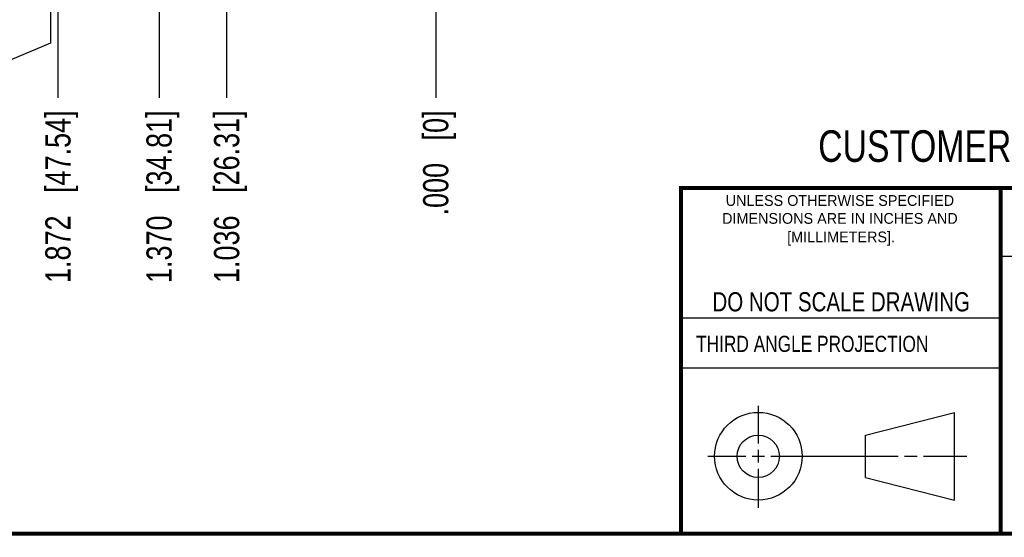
# Model space of a CAD drawing. Header units: inches. Extents: x 0.2 to 16.8, y 0.2 to 10.8.
# Tile 3 of 28: x 8.2 to 13.1, y 0.2 to 2.8. Entities that reach past the tile are written whole.
import ezdxf

# ---------------------------------------------------------------- set-up
doc = ezdxf.new("R2010")
doc.units = ezdxf.units.IN
doc.header["$LTSCALE"] = 0.935
doc.header["$MEASUREMENT"] = 0
doc.layers.get('0').update_dxf_attribs({"linetype": 'CONTINUOUS'})
doc.layers.add('DIMENSIONS', color=7, linetype='CONTINUOUS')
doc.styles.get("Standard").update_dxf_attribs({"font": 'txt', "width": 0.8})
doc.styles.add('TEXTSTYLE_2', font='txt')
doc.dimstyles.new('DIMSTYLE_1', dxfattribs={"dimtxt": 0.125, "dimasz": 0.18, "dimexe": 0.125, "dimexo": 0.0625, "dimgap": 0.09, "dimtad": 0, "dimtih": 1, "dimtoh": 1, "dimdec": 3, "dimzin": 4, "dimdsep": 46, "dimtxsty": 'STANDARD', "dimblk": '_FILLED', "dimblk1": '_FILLED', "dimblk2": '_FILLED', "dimcen": 0.09, "dimadec": 0, "dimazin": 0, "dimtp": 0.001, "dimtm": 0.001, "dimtfac": 1, "dimtdec": 3, "dimtofl": 0, "dimtmove": 0, "dimatfit": 3, "dimldrblk": '_FILLED', "dimfxl": 1, "dimtolj": 1, "dimtzin": 4, "dimarcsym": 0})

# ---------------------------------------------------------------- blocks, each defined once
blk = doc.blocks.new('*D1')
at = {"layer": 'DIMENSIONS', "color": 2, "linetype": 'CONTINUOUS'}
blk.add_line((8.3948, 3.7623), (8.3948, 2.4174), dxfattribs=at)
at = {"layer": 'DIMENSIONS', "color": 2, "linetype": 'CONTINUOUS', "insert": (8.3323, 2.3549), "char_height": 0.125, "width": 1.325, "attachment_point": 3, "rotation": 90, "line_spacing_factor": 0.9}
blk.add_mtext('1.872{\\Ftxt.shx;\\W1.000000;\\H0.125000; }[47.54]', dxfattribs=at)
blk = doc.blocks.new('_FILLED')
at = {"color": 0, "linetype": 'BYBLOCK'}
blk.add_solid([(0, 0), (-1, 0.174), (-1, -0.174)], dxfattribs=at)
blk = doc.blocks.new('*D3')
at = {"layer": 'DIMENSIONS', "color": 2, "linetype": 'CONTINUOUS'}
blk.add_line((10.2663, 3.0474), (10.2663, 2.4174), dxfattribs=at)
at = {"layer": 'DIMENSIONS', "color": 2, "linetype": 'CONTINUOUS', "insert": (10.2038, 2.3549), "char_height": 0.125, "width": 0.825, "attachment_point": 3, "rotation": 90, "line_spacing_factor": 0.9}
blk.add_mtext('.000{\\Ftxt.shx;\\W1.000000;\\H0.125000; }[0]', dxfattribs=at)
blk = doc.blocks.new('*D10')
at = {"layer": 'DIMENSIONS', "color": 2, "linetype": 'CONTINUOUS'}
blk.add_line((9.2305, 4.7923), (9.2305, 2.4174), dxfattribs=at)
at = {"layer": 'DIMENSIONS', "color": 2, "linetype": 'CONTINUOUS', "insert": (9.168, 2.3549), "char_height": 0.125, "width": 1.325, "attachment_point": 3, "rotation": 90, "line_spacing_factor": 0.9}
blk.add_mtext('1.036{\\Ftxt.shx;\\W1.000000;\\H0.125000; }[26.31]', dxfattribs=at)
blk = doc.blocks.new('*D11')
at = {"layer": 'DIMENSIONS', "color": 2, "linetype": 'CONTINUOUS'}
blk.add_line((8.8959, 4.7923), (8.8959, 2.4174), dxfattribs=at)
at = {"layer": 'DIMENSIONS', "color": 2, "linetype": 'CONTINUOUS', "insert": (8.8334, 2.3549), "char_height": 0.125, "width": 1.325, "attachment_point": 3, "rotation": 90, "line_spacing_factor": 0.9}
blk.add_mtext('1.370{\\Ftxt.shx;\\W1.000000;\\H0.125000; }[34.81]', dxfattribs=at)
blk = doc.blocks.new('*D12')
at = {"layer": 'DIMENSIONS', "color": 2, "linetype": 'CONTINUOUS'}
for p, q in [((8.3585, 4.7923), (8.3585, 2.6888)), ((8.3585, 2.6888), (8.0654, 2.5642)), ((8.0654, 2.5642), (8.0654, 2.4174))]:
    blk.add_line(p, q, dxfattribs=at)
at = {"layer": 'DIMENSIONS', "color": 2, "linetype": 'CONTINUOUS', "insert": (8.0029, 2.3549), "char_height": 0.125, "width": 1.325, "attachment_point": 3, "rotation": 90, "line_spacing_factor": 0.9}
blk.add_mtext('1.908{\\Ftxt.shx;\\W1.000000;\\H0.125000; }[48.46]', dxfattribs=at)

msp = doc.modelspace()

# ---------------------------------------------------------------- linework, layer by layer
at = {"color": 2, "linetype": 'CONTINUOUS'}
for p, q in [((13.0653, 1.6329), (16.75, 1.6329)), ((11.482, 1.3265), (13.0653, 1.3265)), ((13.0653, 1.0776), (11.482, 1.0776)), ((11.8648, 0.7044), (11.8648, 0.8912)), ((11.6146, 0.6419), (11.8023, 0.6419)), ((11.8335, 0.6419), (11.896, 0.6419)), ((11.8648, 0.6106), (11.8648, 0.6731)), ((11.9273, 0.6419), (12.5575, 0.6419)), ((12.5888, 0.6419), (12.6513, 0.6419)), ((12.6825, 0.6419), (12.8983, 0.6419)), ((11.8648, 0.3866), (11.8648, 0.5794))]:
    msp.add_line(p, q, dxfattribs=at)
at = {"color": 7, "linetype": 'CONTINUOUS'}
for p, q in [((12.3963, 0.7462), (12.8358, 0.859)), ((12.8358, 0.4248), (12.8358, 0.859)), ((12.3963, 0.5362), (12.3963, 0.7462)), ((12.3963, 0.5362), (12.8358, 0.4248))]:
    msp.add_line(p, q, dxfattribs=at)
at = {"color": 7, "linetype": 'CONTINUOUS', "const_width": 0.02}
for points in [[(11.4718, 1.9702), (16.75, 1.9707)], [(11.482, 0.25), (11.482, 1.9707)], [(13.0653, 1.9707), (13.0653, 0.2586)], [(0.25, 0.2586), (16.75, 0.2586)]]:
    msp.add_lwpolyline(points, dxfattribs=at)
at = {"color": 7, "linetype": 'CONTINUOUS'}
for centre, radius in [((11.8648, 0.6419), 0.2171), ((11.8642, 0.6412), 0.105)]:
    msp.add_circle(centre, radius, dxfattribs=at)

# ---------------------------------------------------------------- texts
at = {"color": 7, "linetype": 'CONTINUOUS', "attachment_point": 2, "line_spacing_factor": 0.9}
for s, insert, char_height, width in [('CUSTOMER DRAWING', (13.0668, 2.2564), 0.15625, 2), ('DO NOT SCALE DRAWING', (12.2754, 1.4542), 0.095, 1.52)]:
    msp.add_mtext(s, dxfattribs=dict(at, insert=insert, char_height=char_height, width=width))
at = {"color": 2, "linetype": 'CONTINUOUS', "char_height": 0.053254, "attachment_point": 2, "line_spacing_factor": 0.9, "style": 'TEXTSTYLE_2'}
for s, insert, width in [('UNLESS OTHERWISE SPECIFIED', (12.2688, 1.9352), 1.384604), ('DIMENSIONS ARE IN INCHES AND', (12.2688, 1.8465), 1.491112), ('[MILLIMETERS].', (12.2746, 1.7548), 0.745556)]:
    msp.add_mtext(s, dxfattribs=dict(at, insert=insert, width=width))
at = {"color": 2, "linetype": 'CONTINUOUS', "insert": (11.5564, 1.2384), "char_height": 0.08, "width": 1.408, "attachment_point": 1, "line_spacing_factor": 0.9}
msp.add_mtext('THIRD ANGLE PROJECTION', dxfattribs=at)

# ---------------------------------------------------------------- dimensions: what is measured, and where the dimension line sits
at = {"layer": 'DIMENSIONS', "color": 2, "linetype": 'CONTINUOUS'}
for feature_location, offset, dtype, origin, picture, middle in [((8.3584760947, 4.7922702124), (-0.2930331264, -2.3749183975), 0, (10.2662753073, 4.8547702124), '*D12', (8.0654429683, 1.6923518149)), ((8.8959, 4.7923), (0, -2.3749), 1, (10.2663, 4.8548), '*D11', (8.8959, 1.6924)), ((9.2305, 4.7923), (0, -2.3749), 1, (10.2663, 4.8548), '*D10', (9.2305, 1.6924)), ((8.3947753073, 3.7622930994), (0, -1.3449412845), 1, (10.2662753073, 3.1099145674), '*D1', (8.3947753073, 1.6923518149)), ((10.2662753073, 3.0474145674), (0, -0.6300627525), 1, (10.2662753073, 3.1099145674), '*D3', (10.2662753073, 1.9423518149))]:
    dim = msp.add_ordinate_dim(feature_location=feature_location, offset=offset, dtype=dtype, origin=origin, dimstyle='DIMSTYLE_1', override={"dimtad": 1, "dimtih": 0, "dimtoh": 0}, dxfattribs=at)
    dim.commit()
    dim.dimension.update_dxf_attribs({"geometry": picture, "text_midpoint": middle})

doc.saveas('drawing.dxf')
